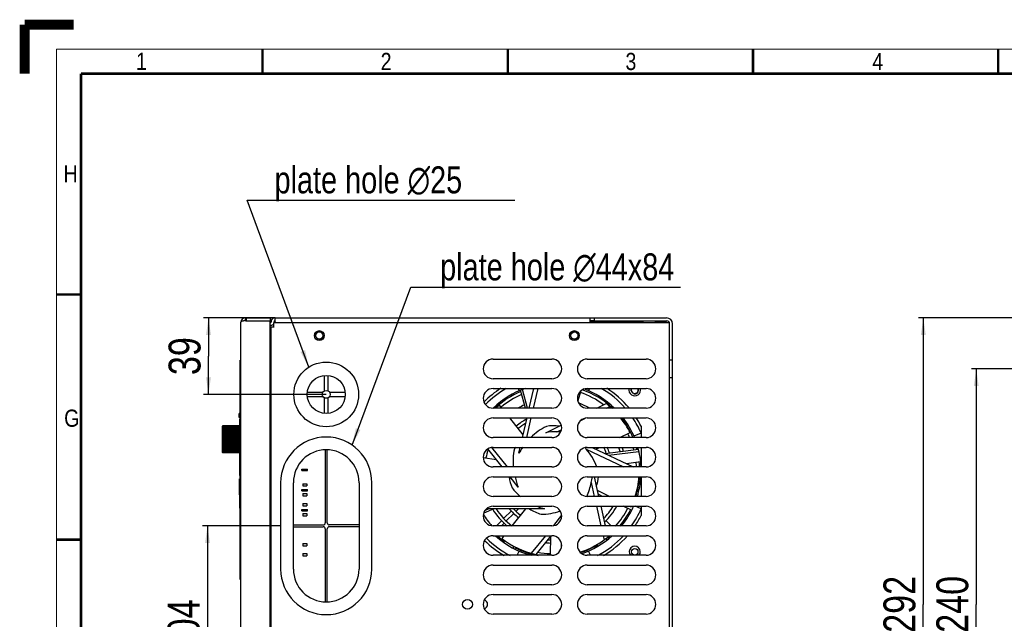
# Model space of a CAD drawing. Header units: millimetres. Extents: x -1 to 598, y -1 to 421.
# Tile 3 of 25: x -1 to 200, y 299 to 421. Entities that reach past the tile are written whole.
import ezdxf

# ---------------------------------------------------------------- set-up
doc = ezdxf.new("R2010")
doc.units = ezdxf.units.MM
doc.header["$LTSCALE"] = 32.67
doc.layers.get('0').update_dxf_attribs({"linetype": 'CONTINUOUS'})
for name, color, linetype in [('02___PRT_ALL_AXES', 7, 'CONTINUOUS'), ('CHAMFERS', 7, 'CONTINUOUS'), ('ECAD_133B3925', 7, 'CONTINUOUS'), ('ROUNDS', 7, 'CONTINUOUS')]:
    doc.layers.add(name, color=color, linetype=linetype)
doc.styles.get("Standard").update_dxf_attribs({"font": 'txt', "width": 0.8})
doc.styles.add('TEXTSTYLE_2', font='txt', dxfattribs={"width": 0.85})
doc.dimstyles.new('DIMSTYLE_3', dxfattribs={"dimtxt": 6.5, "dimasz": 3.5, "dimexe": 1, "dimexo": 0, "dimgap": 1.625, "dimtad": 1, "dimlfac": 2.5, "dimdsep": 46, "dimtxsty": 'STANDARD', "dimblk": '_FILLED', "dimblk1": '_FILLED', "dimblk2": '_FILLED', "dimcen": 0.09, "dimclrt": 5, "dimadec": 0, "dimazin": 0, "dimtp": 0.3, "dimtm": 0.3, "dimtfac": 1, "dimtofl": 0, "dimtmove": 0, "dimatfit": 3, "dimldrblk": '_FILLED', "dimfxl": 1, "dimtolj": 1, "dimarcsym": 0})
doc.dimstyles.new('DIMSTYLE_9', dxfattribs={"dimtxt": 6.5, "dimasz": 3.5, "dimexe": 1, "dimexo": 0, "dimgap": 1.625, "dimtad": 1, "dimlfac": 2.5, "dimdsep": 46, "dimtxsty": 'STANDARD', "dimblk": '_FILLED', "dimblk1": '_FILLED', "dimblk2": '_FILLED', "dimcen": 0.09, "dimclrt": 5, "dimadec": 0, "dimazin": 0, "dimtp": 0.01, "dimtm": 0.01, "dimtfac": 1, "dimtofl": 0, "dimtmove": 0, "dimatfit": 3, "dimldrblk": '_FILLED', "dimfxl": 1, "dimtolj": 1, "dimarcsym": 0})
doc.dimstyles.get("Standard").update_dxf_attribs({"dimtxt": 3.5, "dimasz": 3.5, "dimexe": 1, "dimexo": 0, "dimtad": 1, "dimdsep": 46, "dimtxsty": 'STANDARD', "dimblk": '_FILLED', "dimblk1": '_FILLED', "dimblk2": '_FILLED', "dimcen": 0.09, "dimclrt": 5, "dimadec": 0, "dimazin": 0, "dimtol": 1, "dimtp": 0.01, "dimtm": 0.01, "dimtfac": 1, "dimtofl": 0, "dimtmove": 0, "dimatfit": 3, "dimldrblk": '_FILLED', "dimfxl": 1, "dimtolj": 1, "dimarcsym": 0})

# ---------------------------------------------------------------- blocks, each defined once
blk = doc.blocks.new('_FILLED')
at = {"color": 0, "linetype": 'BYBLOCK'}
blk.add_solid([(0, 0), (-1, 0.143), (-1, -0.143)], dxfattribs=at)
blk = doc.blocks.new('*D9')
at = {"color": 2, "linetype": 'CONTINUOUS'}
for p, q in [((52.2, 317.81), (36.29, 317.81)), ((37.29, 317.81), (37.29, 297.01)), ((37.29, 276.21), (37.29, 297.01)), ((52.2, 276.21), (36.29, 276.21))]:
    blk.add_line(p, q, dxfattribs=at)
at = {"color": 2, "linetype": 'CONTINUOUS', "xscale": 3.5, "yscale": 3.5, "zscale": 3.5}
for p, rotation in [((37.29, 317.81), 90), ((37.29, 276.21), 270)]:
    blk.add_blockref('_FILLED', p, dxfattribs=dict(at, rotation=rotation))
at = {"color": 5, "linetype": 'CONTINUOUS', "insert": (29.17, 297.01), "char_height": 6.5, "width": 15.6, "attachment_point": 2, "rotation": 90, "line_spacing_factor": 0.9}
blk.add_mtext('104', dxfattribs=at)
blk = doc.blocks.new('*D10')
at = {"color": 2, "linetype": 'CONTINUOUS'}
for p, q in [((51.1, 360.21), (36.49, 360.21)), ((37.49, 360.21), (37.49, 352.41)), ((37.49, 344.61), (37.49, 352.41)), ((61.5, 344.61), (36.49, 344.61))]:
    blk.add_line(p, q, dxfattribs=at)
at = {"color": 2, "linetype": 'CONTINUOUS', "xscale": 3.5, "yscale": 3.5, "zscale": 3.5}
for p, rotation in [((37.49, 360.21), 90), ((37.49, 344.61), 270)]:
    blk.add_blockref('_FILLED', p, dxfattribs=dict(at, rotation=rotation))
at = {"color": 5, "linetype": 'CONTINUOUS', "insert": (29.36, 352.41), "char_height": 6.5, "width": 10.4, "attachment_point": 2, "rotation": 90, "line_spacing_factor": 0.9}
blk.add_mtext('39', dxfattribs=at)
blk = doc.blocks.new('*D19')
at = {"color": 2, "linetype": 'CONTINUOUS'}
for p, q in [((203.13, 360.21), (182.23, 360.21)), ((183.23, 360.21), (183.23, 301.81)), ((183.23, 243.41), (183.23, 301.81)), ((203.13, 243.41), (182.23, 243.41))]:
    blk.add_line(p, q, dxfattribs=at)
at = {"color": 2, "linetype": 'CONTINUOUS', "xscale": 3.5, "yscale": 3.5, "zscale": 3.5}
for p, rotation in [((183.23, 360.21), 90), ((183.23, 243.41), 270)]:
    blk.add_blockref('_FILLED', p, dxfattribs=dict(at, rotation=rotation))
at = {"color": 5, "linetype": 'CONTINUOUS', "insert": (175.1, 301.81), "char_height": 6.5, "width": 15.6, "attachment_point": 2, "rotation": 90, "line_spacing_factor": 0.9}
blk.add_mtext('292', dxfattribs=at)
blk = doc.blocks.new('*D20')
at = {"color": 2, "linetype": 'CONTINUOUS'}
for p, q in [((209.13, 349.81), (193.02, 349.81)), ((194.02, 349.81), (194.02, 301.81)), ((194.02, 253.81), (194.02, 301.81)), ((209.13, 253.81), (193.02, 253.81))]:
    blk.add_line(p, q, dxfattribs=at)
at = {"color": 2, "linetype": 'CONTINUOUS', "xscale": 3.5, "yscale": 3.5, "zscale": 3.5}
for p, rotation in [((194.02, 349.81), 90), ((194.02, 253.81), 270)]:
    blk.add_blockref('_FILLED', p, dxfattribs=dict(at, rotation=rotation))
at = {"color": 5, "linetype": 'CONTINUOUS', "insert": (185.89, 301.81), "char_height": 6.5, "width": 15.6, "attachment_point": 2, "rotation": 90, "line_spacing_factor": 0.9}
blk.add_mtext('240', dxfattribs=at)

msp = doc.modelspace()

# ---------------------------------------------------------------- linework, layer by layer
at = {"color": 7, "linetype": 'CONTINUOUS'}
for p, q in [((48.6845, 410.1562), (48.372, 409.8438)), ((48.6845, 409.8438), (48.372, 410.1562)), ((44.9963, 360.2136), (44.9963, 359.6694)), ((45.1763, 360.2136), (45.1763, 359.6136)), ((50.0963, 360.2136), (50.0963, 359.6136)), ((50.2963, 359.5336), (50.2963, 359.3736)), ((50.9763, 360.2136), (116.0963, 360.2136)), ((51.0963, 359.4136), (51.0963, 360.2136)), ((115.2963, 359.4136), (115.2963, 360.2136)), ((130.8163, 359.4136), (130.8163, 359.2136)), ((43.9363, 306.8536), (43.9363, 351.6136)), ((44.0963, 351.6136), (43.9363, 351.6136)), ((132.0963, 348.0136), (132.0963, 351.6136)), ((61.0963, 348.4729), (61.0963, 345.3064)), ((61.8963, 345.3064), (61.8963, 348.4729)), ((100.6148, 345.8136), (100.8177, 345.3455)), ((102.0917, 341.8136), (101.0841, 345.4584)), ((102.5334, 341.8136), (101.4817, 345.6176)), ((102.8905, 341.8136), (103.8035, 345.8136)), ((103.7609, 341.8136), (104.6739, 345.8136)), ((115.1778, 345.8136), (114.975, 345.3455)), ((60.8035, 345.0136), (57.637, 345.0136)), ((57.637, 344.2136), (60.8035, 344.2136)), ((61.0963, 343.9208), (61.0963, 340.7542)), ((61.8963, 340.7542), (61.8963, 343.9208)), ((65.3556, 345.0136), (62.1891, 345.0136)), ((62.1891, 344.2136), (65.3556, 344.2136)), ((95.6054, 341.8136), (95.5804, 341.8386)), ((97.3305, 341.8136), (96.8301, 342.4411)), ((116.6633, 341.8136), (118.5886, 342.7407)), ((118.619, 341.8136), (119.3105, 342.1466)), ((119.7533, 341.8136), (120.0252, 342.0417)), ((43.7763, 339.9273), (43.7763, 340.7473)), ((43.9363, 340.7473), (43.7763, 340.7473)), ((43.9363, 339.9273), (43.7763, 339.9273)), ((43.8843, 337.4684), (43.8843, 339.5923)), ((101.6533, 336.3929), (98.9255, 339.8136)), ((101.5211, 335.8136), (102.4341, 339.8136)), ((102.3914, 335.8136), (103.3044, 339.8136)), ((113.3753, 339.2883), (114.3679, 339.7664)), ((40.3203, 338.0839), (40.3461, 338.084)), ((40.3203, 337.9826), (40.4129, 337.983)), ((40.3203, 337.8042), (43.8003, 337.8149)), ((40.3203, 337.5541), (43.8003, 337.5614)), ((40.3203, 337.24), (43.8003, 337.2436)), ((43.8003, 338.241), (40.4435, 338.2114)), ((43.8003, 338.2263), (40.4435, 338.1979)), ((43.8003, 338.1707), (40.4435, 338.1408)), ((43.8003, 338.1271), (40.4435, 338.1009)), ((43.8003, 338.0177), (40.4435, 337.9883)), ((43.8003, 337.9465), (40.4435, 337.9231)), ((43.8003, 337.7865), (40.4435, 337.7585)), ((43.8003, 337.6898), (40.4435, 337.6701)), ((43.8003, 337.4841), (40.4435, 337.4585)), ((43.8003, 337.365), (40.4435, 337.3495)), ((43.8003, 332.6501), (43.8003, 338.241)), ((106.2693, 336.8081), (109.4106, 338.3208)), ((108.5226, 336.9514), (109.4355, 337.391)), ((40.3203, 336.8714), (43.8003, 336.8712)), ((40.3203, 336.4594), (43.8003, 336.4555)), ((40.3203, 336.2509), (43.8003, 336.2676)), ((40.3203, 336.0166), (43.8003, 336.0091)), ((40.3203, 335.7982), (43.8003, 335.8121)), ((40.3203, 335.5565), (43.8003, 335.5456)), ((40.3203, 335.3347), (43.8003, 335.3456)), ((43.8003, 337.1199), (40.4435, 337.0973)), ((43.8003, 336.9818), (40.4435, 336.971)), ((43.8003, 336.7047), (40.4435, 336.6859)), ((43.8003, 336.552), (40.4435, 336.5462)), ((43.8003, 336.2513), (40.4435, 336.2369)), ((43.8003, 336.0886), (40.4435, 336.0879)), ((43.8003, 335.7734), (40.4435, 335.7638)), ((43.8003, 335.6056), (40.4435, 335.6102)), ((43.8003, 335.2856), (40.4435, 335.281)), ((43.8843, 336.3271), (43.8843, 336.9006)), ((43.8843, 333.9316), (43.8843, 335.8854)), ((121.3713, 335.8136), (123.4497, 336.8144)), ((125.6963, 336.7285), (124.2283, 336.0922)), ((40.3203, 335.093), (43.8003, 335.079)), ((40.3203, 334.8745), (43.8003, 334.882)), ((40.3203, 334.6402), (43.8003, 334.6236)), ((40.3203, 334.4318), (43.8003, 334.4356)), ((40.3203, 334.0198), (43.8003, 334.0199)), ((40.3203, 333.6511), (43.8003, 333.6475)), ((40.3203, 333.337), (43.8003, 333.3297)), ((43.8003, 335.1177), (40.4435, 335.1274)), ((43.8003, 334.8026), (40.4435, 334.8032)), ((43.8003, 334.6398), (40.4435, 334.6543)), ((43.8003, 334.3391), (40.4435, 334.3449)), ((43.8003, 334.1864), (40.4435, 334.2052)), ((43.8003, 333.9093), (40.4435, 333.9201)), ((43.8003, 333.7713), (40.4435, 333.7938)), ((43.8003, 333.5261), (40.4435, 333.5417)), ((43.8003, 333.407), (40.4435, 333.4326)), ((43.8843, 330.8059), (43.8843, 333.4652)), ((97.3732, 329.8136), (94.4307, 333.5033)), ((98.4585, 329.8136), (95.292, 333.7842)), ((100.7879, 332.6014), (101.0646, 333.8136)), ((114.4928, 333.4731), (122.0919, 329.8136)), ((115.7414, 333.8136), (124.0475, 329.8136)), ((116.4799, 333.458), (117.2183, 333.8136)), ((118.3634, 332.5509), (125.1433, 333.4161)), ((40.3203, 333.0869), (43.8003, 333.0762)), ((40.3203, 332.9086), (40.4129, 332.9082)), ((40.3203, 332.8072), (40.3461, 332.8071)), ((43.8003, 333.2013), (40.4435, 333.221)), ((43.8003, 333.1047), (40.4435, 333.1326)), ((43.8003, 332.9447), (40.4435, 332.968)), ((43.8003, 332.8735), (40.4435, 332.9029)), ((43.8003, 332.764), (40.4435, 332.7903)), ((43.8003, 332.7204), (40.4435, 332.7504)), ((43.8003, 332.6648), (40.4435, 332.6932)), ((43.8003, 332.6501), (40.4435, 332.6798)), ((119.0678, 332.2117), (125.2442, 332.9999)), ((43.8843, 328.0913), (43.8843, 330.3299)), ((56.4963, 329.1056), (56.4963, 329.3856)), ((57.6963, 329.1056), (57.6963, 329.3856)), ((43.7963, 324.1585), (43.7963, 327.3824)), ((43.9363, 327.3824), (43.7963, 327.3824)), ((100.6593, 325.6929), (98.9681, 327.8136)), ((116.0975, 327.8136), (117.0105, 323.8136)), ((43.9363, 325.9286), (43.7963, 325.9286)), ((56.4963, 324.9212), (56.4963, 325.2012)), ((56.7363, 326.4136), (56.7363, 325.9736)), ((57.5363, 326.4136), (57.5363, 325.9736)), ((57.6963, 324.9212), (57.6963, 325.2012)), ((115.4958, 326.6366), (116.1401, 323.8136)), ((43.8763, 324.1585), (43.7963, 324.1585)), ((43.8763, 321.4084), (43.8763, 325.077)), ((43.9363, 325.077), (43.8763, 325.077)), ((56.7363, 324.3816), (56.7363, 323.9416)), ((57.5363, 324.3816), (57.5363, 323.9416)), ((116.7228, 325.0737), (119.3396, 323.8136)), ((43.9363, 321.4084), (43.8763, 321.4084)), ((56.7363, 322.3496), (56.7363, 321.9096)), ((57.5363, 322.3496), (57.5363, 321.9096)), ((95.6839, 321.285), (93.597, 320.3717)), ((94.6221, 321.285), (93.88, 320.9603)), ((105.9803, 321.285), (94.1715, 321.285)), ((102.0911, 321.285), (99.3227, 317.8136)), ((100.2051, 320.8132), (100.6769, 321.285)), ((116.5966, 321.8136), (117.5096, 317.8136)), ((117.4669, 321.8136), (118.3799, 317.8136)), ((123.4926, 321.8136), (123.6926, 321.7172)), ((125.6963, 321.2987), (124.5083, 321.8136)), ((56.4963, 320.8776), (56.4963, 321.1576)), ((56.7363, 320.3176), (56.7363, 319.8776)), ((57.5363, 320.3176), (57.5363, 319.8776)), ((57.6963, 320.8776), (57.6963, 321.1576)), ((97.7217, 319.3481), (99.2451, 320.8715)), ((98.2098, 318.8179), (99.7542, 320.3624)), ((109.476, 319.9597), (107.7992, 317.8571)), ((118.0175, 319.4015), (118.0709, 319.3481)), ((96.1872, 317.8136), (97.2704, 318.8967)), ((97.2054, 317.8136), (97.7584, 318.3666)), ((118.3186, 318.0821), (118.5872, 317.8136)), ((118.5223, 318.8967), (119.6054, 317.8136)), ((44.0163, 315.6936), (43.9363, 315.6936)), ((44.0163, 314.8936), (44.0163, 315.6936)), ((97.7278, 315.8136), (97.2679, 315.2369)), ((106.1695, 315.8136), (103.3107, 312.2287)), ((107.2548, 315.8136), (104.2189, 312.0066)), ((117.9661, 315.8136), (118.1602, 314.9632)), ((118.5169, 315.2312), (118.729, 314.8894)), ((118.8364, 315.8136), (118.9, 315.5348)), ((118.8491, 315.5032), (119.0657, 315.1541)), ((44.0163, 314.8936), (43.9363, 314.8936)), ((56.7363, 314.2016), (56.7363, 313.7616)), ((57.5363, 314.2016), (57.5363, 313.7616)), ((99.7888, 313.6536), (99.5485, 313.2924)), ((100.1731, 313.4628), (99.9292, 313.0961)), ((109.421, 314.2854), (109.4051, 313.2878)), ((56.7363, 312.1696), (56.7363, 311.7296)), ((57.5363, 312.1696), (57.5363, 311.7296)), ((100.4414, 311.8136), (100.8177, 312.6816)), ((115.3512, 311.8136), (114.975, 312.6816)), ((44.0963, 306.8536), (43.9363, 306.8536))]:
    msp.add_line(p, q, dxfattribs=at)
at = {"color": 3, "linetype": 'CONTINUOUS'}
for p, q in [((44.9963, 360.2136), (50.0963, 360.2136)), ((45.1763, 359.6136), (50.0963, 359.6136)), ((50.0963, 244.0136), (50.0963, 359.6136)), ((50.8963, 359.5336), (50.8963, 359.3736)), ((50.9763, 359.6136), (51.0963, 359.6136)), ((116.0963, 359.6136), (115.2963, 359.6136)), ((115.2963, 359.4136), (126.0363, 359.4136)), ((126.0363, 359.6136), (126.0363, 359.2136)), ((128.5563, 359.6136), (128.5563, 359.2136)), ((128.5563, 359.4136), (130.8163, 359.4136)), ((44.0963, 244.3136), (44.0963, 359.3136)), ((50.0963, 358.4136), (50.8563, 358.4136)), ((50.2963, 245.2136), (50.2963, 358.4136)), ((50.7763, 359.2136), (50.7763, 358.4136)), ((131.4565, 359.2136), (50.7763, 359.2136)), ((95.4963, 351.8136), (107.4963, 351.8136)), ((114.6963, 351.8136), (126.6963, 351.8136)), ((131.4963, 348.0136), (131.4963, 351.6136)), ((107.4963, 347.8136), (95.4963, 347.8136)), ((126.6963, 347.8136), (114.6963, 347.8136)), ((95.4963, 345.8136), (107.4963, 345.8136)), ((114.6963, 345.8136), (126.6963, 345.8136)), ((107.4963, 341.8136), (95.4963, 341.8136)), ((126.6963, 341.8136), (114.6963, 341.8136)), ((95.4963, 339.8136), (107.4963, 339.8136)), ((114.6963, 339.8136), (126.6963, 339.8136)), ((107.4963, 335.8136), (95.4963, 335.8136)), ((126.6963, 335.8136), (114.6963, 335.8136)), ((95.4963, 333.8136), (107.4963, 333.8136)), ((114.6963, 333.8136), (126.6963, 333.8136)), ((107.4963, 329.8136), (95.4963, 329.8136)), ((126.6963, 329.8136), (114.6963, 329.8136)), ((95.4963, 327.8136), (107.4963, 327.8136)), ((114.6963, 327.8136), (126.6963, 327.8136)), ((107.4963, 323.8136), (95.4963, 323.8136)), ((126.6963, 323.8136), (114.6963, 323.8136)), ((95.4963, 321.8136), (107.4963, 321.8136)), ((114.6963, 321.8136), (126.6963, 321.8136)), ((107.4963, 317.8136), (95.4963, 317.8136)), ((126.6963, 317.8136), (114.6963, 317.8136)), ((95.4963, 315.8136), (107.4963, 315.8136)), ((114.6963, 315.8136), (126.6963, 315.8136)), ((107.4963, 311.8136), (95.4963, 311.8136)), ((126.6963, 311.8136), (114.6963, 311.8136)), ((95.4963, 309.8136), (107.4963, 309.8136)), ((114.6963, 309.8136), (126.6963, 309.8136)), ((107.4963, 305.8136), (95.4963, 305.8136)), ((126.6963, 305.8136), (114.6963, 305.8136)), ((95.4963, 303.8136), (107.4963, 303.8136)), ((114.6963, 303.8136), (126.6963, 303.8136)), ((107.4963, 299.8136), (95.4963, 299.8136)), ((126.6963, 299.8136), (114.6963, 299.8136))]:
    msp.add_line(p, q, dxfattribs=at)
at = {"color": 6, "linetype": 'CONTINUOUS'}
for p, q in [((56.4963, 329.3856), (57.6963, 329.3856)), ((56.4963, 329.1056), (57.6963, 329.1056)), ((56.4963, 325.2012), (57.6963, 325.2012)), ((56.7363, 326.4136), (57.5363, 326.4136)), ((56.7363, 325.9736), (57.5363, 325.9736)), ((56.4963, 324.9212), (57.6963, 324.9212)), ((56.7363, 324.3816), (57.5363, 324.3816)), ((56.7363, 323.9416), (57.5363, 323.9416)), ((56.7363, 322.3496), (57.5363, 322.3496)), ((56.7363, 321.9096), (57.5363, 321.9096)), ((56.4963, 321.1576), (57.6963, 321.1576)), ((56.4963, 320.8776), (57.6963, 320.8776)), ((56.7363, 320.3176), (57.5363, 320.3176)), ((56.7363, 319.8776), (57.5363, 319.8776)), ((56.7363, 314.2016), (57.5363, 314.2016)), ((56.7363, 313.7616), (57.5363, 313.7616)), ((56.7363, 312.1696), (57.5363, 312.1696)), ((56.7363, 311.7296), (57.5363, 311.7296))]:
    msp.add_line(p, q, dxfattribs=at)
at = {"color": 7, "linetype": 'CONTINUOUS', "true_color": 0xe0f2ff, "const_width": 2}
for points in [[(0, 410), (0, 420)], [(10, 420), (0, 420)]]:
    msp.add_lwpolyline(points, dxfattribs=at)
at = {"color": 2, "linetype": 'CONTINUOUS', "const_width": 0.25}
for points in [[(6.5, 15), (6.5, 415)], [(590.5, 415), (6.5, 415)]]:
    msp.add_lwpolyline(points, dxfattribs=at)
at = {"color": 7, "linetype": 'CONTINUOUS', "const_width": 0.5}
for points in [[(48.5, 415), (48.5, 410)], [(98.5, 415), (98.5, 410)], [(148.5, 415), (148.5, 410)], [(198.5, 415), (198.5, 410)], [(11.5, 20), (11.5, 410)], [(585.5, 410), (11.5, 410)], [(11.5, 365), (6.5, 365)], [(11.5, 315), (6.5, 315)]]:
    msp.add_lwpolyline(points, dxfattribs=at)
at = {"color": 7, "linetype": 'CONTINUOUS'}
for centre, radius in [((60.0963, 356.6136), 0.72), ((112.0963, 356.6136), 0.72), ((61.4963, 344.6136), 3.88), ((61.4963, 344.6136), 0.8)]:
    msp.add_circle(centre, radius, dxfattribs=at)
at = {"color": 3, "linetype": 'CONTINUOUS'}
msp.add_circle((124.3963, 312.5136), 0.66, dxfattribs=at)
for centre, radius, start, end in [((44.9963, 359.3136), 0.9, 90, 180), ((46.3084, 353.4118), 6.39, 105.126878, 105.376647), ((59.0675, 404.7185), 47.1955, 252.653666, 252.882457), ((50.2163, 359.3736), 0.68, 344.542826, 360), ((50.9763, 359.5336), 0.08, 90, 180), ((130.8963, 359.0136), 0.6, 0, 90), ((50.2163, 359.3736), 0.68, 270, 327.094952), ((95.4963, 349.8136), 2, 90, 270), ((107.4963, 349.8136), 2, 270, 90), ((114.6963, 349.8136), 2, 90, 270), ((126.6963, 349.8136), 2, 270, 90), ((95.4963, 343.8136), 2, 90, 270), ((107.4963, 343.8136), 2, 270, 90), ((114.6963, 343.8136), 2, 90, 270), ((124.3963, 345.5136), 0.72, 155.066178, 24.933822), ((126.6963, 343.8136), 2, 270, 90), ((95.4963, 337.8136), 2, 90, 270), ((107.4963, 337.8136), 2, 270, 90), ((114.6963, 337.8136), 2, 90, 270), ((126.6963, 337.8136), 2, 270, 90), ((95.4963, 331.8136), 2, 90, 270), ((107.4963, 331.8136), 2, 270, 90), ((114.6963, 331.8136), 2, 90, 270), ((126.6963, 331.8136), 2, 270, 90), ((95.4963, 325.8136), 2, 90, 270), ((107.4963, 325.8136), 2, 270, 90), ((114.6963, 325.8136), 2, 90, 270), ((126.6963, 325.8136), 2, 270, 90), ((95.4963, 319.8136), 2, 90, 270), ((107.4963, 319.8136), 2, 270, 90), ((114.6963, 319.8136), 2, 90, 270), ((126.6963, 319.8136), 2, 270, 90), ((95.4963, 313.8136), 2, 90, 270), ((107.4963, 313.8136), 2, 270, 90), ((114.6963, 313.8136), 2, 90, 270), ((126.6963, 313.8136), 2, 270, 90), ((95.4963, 307.8136), 2, 90, 270), ((107.4963, 307.8136), 2, 270, 90), ((114.6963, 307.8136), 2, 90, 270), ((126.6963, 307.8136), 2, 270, 90), ((95.4963, 301.8136), 2, 90, 270), ((107.4963, 301.8136), 2, 270, 90), ((114.6963, 301.8136), 2, 90, 270), ((126.6963, 301.8136), 2, 270, 90)]:
    msp.add_arc(centre, radius, start, end, dxfattribs=at)
at = {"color": 7, "linetype": 'CONTINUOUS'}
for centre, radius, start, end in [((50.2163, 359.3736), 0.08, 270, 360), ((50.9763, 359.5336), 0.68, 90, 180), ((130.8963, 359.0136), 1.2, 0, 90), ((107.8963, 329.0136), 19.4, 119.938322, 135.876979), ((107.8963, 329.0136), 17.8, 109.062499, 133.960196), ((107.8963, 329.0136), 17.8, 46.039818, 69.817546), ((107.8963, 329.0136), 19.4, 41.383384, 60.061678), ((124.3963, 345.5136), 1.2, 165.424602, 14.575398), ((107.8963, 329.0136), 17.4, 129.493469, 132.524257), ((107.8963, 329.0136), 17.4, 47.445317, 52.084424), ((107.8963, 329.0136), 17.4, 26.636327, 38.468121), ((107.8963, 329.0136), 17.8, 22.48062, 37.372911), ((107.8963, 329.0136), 19.4, 23.432994, 33.9031), ((107.8963, 329.0136), 9.2, 83.051357, 99.368856), ((107.8963, 329.0136), 7.9625, 85.488702, 101.790253), ((107.8963, 329.0136), 9.2, 148.483996, 150.797427), ((107.8963, 329.0136), 7.9625, 142.844776, 153.218824), ((107.8963, 329.0136), 7.9625, 34.06013, 36.630933), ((107.8963, 329.0136), 17.8, 2.583085, 15.644711), ((107.8963, 329.0136), 9.2, 187.499697, 202.225998), ((107.8963, 329.0136), 7.9625, 188.674306, 204.647396), ((107.8963, 329.0136), 7.9625, 342.631559, 351.326305), ((107.8963, 329.0136), 9.2, 340.193861, 352.483838), ((107.8963, 329.0136), 17.4, 342.609544, 356.038278), ((107.8963, 329.0136), 17.8, 343.006314, 356.133417), ((107.8963, 329.0136), 9.2, 237.248169, 253.65457), ((107.8963, 329.0136), 7.9625, 245.012354, 256.075967), ((107.8963, 329.0136), 17.8, 320.95417, 336.128168), ((107.8963, 329.0136), 17.4, 335.207755, 335.550448), ((107.8963, 329.0136), 19.4, 324.665605, 336.567006), ((107.8963, 329.0136), 19.4, 225.010402, 242.658068), ((107.8963, 329.0136), 17.8, 227.987775, 255.149249), ((107.8963, 329.0136), 17.4, 232.350612, 257.79871), ((107.8963, 329.0136), 17.4, 287.827509, 309.227281), ((107.8963, 329.0136), 17.8, 288.593848, 312.012222), ((107.8963, 329.0136), 19.4, 297.341932, 317.038852), ((124.3963, 312.5136), 1.14, 321.887697, 218.112303)]:
    msp.add_arc(centre, radius, start, end, dxfattribs=at)
at = {"color": 2, "linetype": 'CONTINUOUS'}
for centre, start, end in [((60.0963, 356.6136), 255, 195), ((112.0963, 356.6136), 255, 195), ((124.3963, 345.5136), 157.972438, 195), ((124.3963, 345.5136), 255, 22.028693)]:
    msp.add_arc(centre, 0.8, start, end, dxfattribs=at)
at = {"color": 7, "linetype": 'CONTINUOUS'}
for centre, major_axis, start_param, end_param in [((112.1775, 328.0364), (11.7624, -2.6847), 2.28155653, 2.61883644), ((109.8016, 325.0572), (-5.2348, 10.8701), -0.43333407, -0.36473269), ((111.3295, 331.7515), (9.4327, 7.5223), 2.28155653, 2.60139543), ((105.991, 325.0572), (5.2348, 10.8701), -0.73843898, -0.36473269), ((107.8963, 333.4048), (0, 12.0649), -4.00162878, -3.79168103), ((103.6151, 328.0364), (11.7624, 2.6847), -0.62396992, -0.36473269), ((104.4631, 331.7515), (9.4327, -7.5223), 5.42314918, 5.76354749)]:
    msp.add_ellipse(centre, major_axis=major_axis, ratio=0.93141058, start_param=start_param, end_param=end_param, dxfattribs=at)
at = {"color": 3, "linetype": 'CONTINUOUS'}
for points, knots in [([(44.6141, 359.573), (44.4852, 359.5376), (44.3159, 359.4867), (44.1404, 359.3971), (44.0963, 359.3382), (44.0963, 359.3136)], [0, 0, 0, 0, 0.67209272, 0.87632937, 1, 1, 1, 1]), ([(44.9963, 359.6694), (44.9654, 359.662), (44.8467, 359.6335), (44.7282, 359.6039), (44.6409, 359.5803)], [0, 0, 0, 0, 0.26017, 1, 1, 1, 1])]:
    msp.add_open_spline(points, degree=3, knots=knots, dxfattribs=at)
at = {"layer": '02___PRT_ALL_AXES', "color": 7, "linetype": 'CONTINUOUS'}
for p, q in [((125.6963, 338.1328), (125.6963, 335.8136)), ((125.6963, 333.8136), (125.6963, 329.8136)), ((125.6963, 327.8136), (125.6963, 323.8136)), ((125.6963, 321.8136), (125.6963, 319.8944))]:
    msp.add_line(p, q, dxfattribs=at)
at = {"layer": '02___PRT_ALL_AXES', "color": 3, "linetype": 'CONTINUOUS'}
for centre in [(60.0963, 356.6136), (112.0963, 356.6136), (90.2963, 301.8136)]:
    msp.add_circle(centre, 1, dxfattribs=at)
at = {"layer": '02___PRT_ALL_AXES', "color": 7, "linetype": 'CONTINUOUS'}
msp.add_circle((61.4963, 344.6136), 6.6, dxfattribs=at)
for centre, radius, start, end in [((107.8963, 329.0136), 20, 122.612597, 135.41869), ((107.8963, 329.0136), 17.52, 47.180221, 70.701389), ((107.8963, 329.0136), 20, 39.935063, 57.387403), ((107.8963, 329.0136), 17.52, 112.636891, 132.925807), ((107.8963, 329.0136), 16.88, 112.91001, 129.526589), ((107.8963, 329.0136), 16.88, 52.996047, 71.27866), ((107.8963, 329.0136), 14.72, 113.991238, 119.253204), ((107.8963, 329.0136), 14.08, 114.388175, 114.489574), ((107.8963, 329.0136), 14.72, 60.746796, 69.582588), ((107.8963, 329.0136), 11.92, 117.688941, 129.917185), ((107.8963, 329.0136), 17.52, 22.911227, 38.161202), ((107.8963, 329.0136), 20, 27.126753, 32.797545), ((107.8963, 329.0136), 11.28, 120.425827, 129.993792), ((107.8963, 329.0136), 16.88, 23.824785, 26.663924), ((107.8963, 329.0136), 14.08, 161.908234, 169.169954), ((107.8963, 329.0136), 11.28, 18.453682, 25.286229), ((107.8963, 329.0136), 11.92, 17.851888, 23.84001), ((107.8963, 329.0136), 14.08, 16.216896, 19.962687), ((107.8963, 329.0136), 14.72, 15.827227, 19.034276), ((107.8963, 329.0136), 16.88, 14.725164, 16.545631), ((107.8963, 329.0136), 17.52, 14.452499, 15.932925), ((107.8963, 329.0136), 16.88, 2.726639, 5.821149), ((107.8963, 329.0136), 17.52, 2.627036, 5.874045), ((107.8963, 329.0136), 17.52, 342.720397, 356.059447), ((107.8963, 329.0136), 14.08, 213.419709, 232.570866), ((107.8963, 329.0136), 11.92, 220.45262, 232.783227), ((107.8963, 329.0136), 11.28, 223.43718, 232.859835), ((107.8963, 329.0136), 14.08, 316.273276, 329.152292), ((107.8963, 329.0136), 14.72, 314.611973, 330.67567), ((107.8963, 329.0136), 16.88, 318.288569, 333.100649), ((107.8963, 329.0136), 16.88, 211.520258, 221.590928), ((107.8963, 329.0136), 14.72, 212.198459, 229.716765), ((107.8963, 329.0136), 17.52, 320.116733, 333.153554), ((107.8963, 329.0136), 20, 325.859891, 332.873247), ((107.8963, 329.0136), 17.52, 229.090472, 234.972566), ((107.8963, 329.0136), 16.88, 231.61321, 232.377252), ((107.8963, 329.0136), 20, 300.424985, 318.552815), ((107.8963, 329.0136), 17.52, 309.001096, 310.909528), ((107.8963, 329.0136), 20, 225.166834, 239.575015), ((107.8963, 329.0136), 17.52, 243.530761, 259.537375), ((107.8963, 329.0136), 14.72, 263.178151, 267.433935), ((107.8963, 329.0136), 14.08, 264.744816, 267.358528), ((107.8963, 329.0136), 17.52, 288.121908, 300.424002), ((107.8963, 329.0136), 16.88, 258.742169, 267.639035), ((93.4963, 301.8136), 0.9, 283.263702, 76.736298)]:
    msp.add_arc(centre, radius, start, end, dxfattribs=at)
at = {"layer": 'CHAMFERS', "color": 7, "linetype": 'CONTINUOUS'}
for start, end in [(179.101993, 179.183559), (179.267647, 179.330887), (179.609808, 180.365839), (180.447574, 180.549607)]:
    msp.add_arc((443.9163, 331.2136), 400.076, start, end, dxfattribs=at)
at = {"layer": 'ECAD_133B3925', "color": 7, "linetype": 'CONTINUOUS'}
for p, q in [((43.879, 336.7656), (43.8003, 336.7656)), ((43.8003, 334.1256), (43.8512, 334.1256))]:
    msp.add_line(p, q, dxfattribs=at)
at = {"layer": 'ROUNDS', "color": 7, "linetype": 'CONTINUOUS'}
for p, q in [((51.0963, 359.4136), (51.0963, 359.2136)), ((115.2963, 359.2136), (115.2963, 359.4136)), ((116.0963, 360.2136), (116.0963, 359.6136)), ((116.0963, 360.2136), (130.8963, 360.2136)), ((50.0963, 359.2936), (50.2163, 359.2936)), ((132.0963, 351.6136), (132.0963, 359.0136)), ((132.0963, 351.6136), (131.4963, 351.6136)), ((132.0963, 348.0136), (131.4963, 348.0136)), ((132.0963, 255.6136), (132.0963, 348.0136)), ((103.6932, 345.8136), (103.7537, 345.5951)), ((113.4127, 345.3208), (112.7841, 343.2992)), ((40.3203, 332.7838), (40.3203, 338.1074)), ((40.3332, 338.1166), (40.3876, 338.1735)), ((40.3512, 338.1531), (40.3332, 338.1355)), ((40.3731, 338.1076), (40.3332, 338.0727)), ((40.3332, 338.0165), (40.3876, 338.0756)), ((40.3876, 337.9707), (40.3332, 337.93)), ((40.3332, 337.8383), (40.3876, 337.8977)), ((40.3876, 337.7445), (40.3332, 337.7119)), ((40.3332, 337.5874), (40.3876, 337.6453)), ((40.3876, 337.4483), (40.3332, 337.4249)), ((40.3332, 337.2715), (40.3876, 337.3261)), ((40.3693, 338.1708), (40.3512, 338.1531)), ((40.3876, 338.1886), (40.3693, 338.1708)), ((40.3876, 338.1203), (40.3731, 338.1076)), ((40.3876, 337.0913), (40.3332, 337.0778)), ((40.3332, 336.9), (40.3876, 336.9498)), ((40.3876, 336.6844), (40.3332, 336.681)), ((40.3332, 336.4844), (40.3876, 336.5277)), ((40.3876, 336.2397), (40.3332, 336.2468)), ((40.3332, 336.0372), (40.3876, 336.0728)), ((40.3876, 335.771), (40.3332, 335.7882)), ((40.3332, 335.572), (40.3876, 335.5988)), ((40.3876, 335.2923), (40.3332, 335.3192)), ((40.3332, 335.103), (40.3876, 335.1202)), ((40.3876, 334.8183), (40.3332, 334.854)), ((40.3332, 334.6444), (40.3876, 334.6514)), ((40.3876, 334.3634), (40.3332, 334.4068)), ((40.3332, 334.2101), (40.3876, 334.2068)), ((40.3876, 333.9414), (40.3332, 333.9911)), ((40.3332, 333.8134), (40.3876, 333.7998)), ((40.3876, 333.565), (40.3332, 333.6197)), ((40.3332, 333.4662), (40.3876, 333.4428)), ((40.3876, 333.2458), (40.3332, 333.3037)), ((61.2963, 333.3106), (61.2963, 318.4136)), ((61.6963, 318.4136), (61.6963, 333.3106)), ((40.3332, 333.1792), (40.3876, 333.1467)), ((40.3876, 332.9934), (40.3332, 333.0528)), ((40.3332, 332.9611), (40.3876, 332.9204)), ((40.3876, 332.8156), (40.3332, 332.8746)), ((40.3332, 332.8185), (40.3731, 332.7835)), ((40.3876, 332.7176), (40.3332, 332.7746)), ((40.3332, 332.7557), (40.3876, 332.7026)), ((40.3731, 332.7835), (40.3876, 332.7709)), ((93.5167, 331.7456), (96.1712, 331.3208)), ((125.5716, 330.8402), (122.6817, 330.4713)), ((52.1963, 326.6136), (52.1963, 309.0136)), ((54.7963, 309.0136), (54.7963, 326.6136)), ((68.1963, 326.6136), (68.1963, 309.0136)), ((70.7963, 309.0136), (70.7963, 326.6136)), ((117.8302, 323.8136), (116.9105, 324.2513)), ((123.7493, 320.9961), (122.0319, 321.8136)), ((54.7963, 318.0136), (60.8963, 318.0136)), ((54.7963, 317.6136), (60.8963, 317.6136)), ((61.2963, 317.2136), (61.2963, 302.3166)), ((61.6963, 302.3166), (61.6963, 317.2136)), ((68.1963, 318.0136), (62.0963, 318.0136)), ((68.1963, 317.6136), (62.0963, 317.6136)), ((107.1977, 311.8136), (107.2611, 315.8136)), ((97.7034, 314.4616), (97.9253, 314.7952)), ((116.9148, 313.6711), (116.6923, 314.0298))]:
    msp.add_line(p, q, dxfattribs=at)
at = {"layer": 'ROUNDS', "color": 3, "linetype": 'CONTINUOUS'}
for p, q in [((116.0963, 359.6136), (130.8963, 359.6136)), ((50.0963, 358.6936), (50.2163, 358.6936)), ((131.4963, 351.6136), (131.4963, 359.0136)), ((131.4963, 255.6136), (131.4963, 348.0136))]:
    msp.add_line(p, q, dxfattribs=at)
at = {"layer": 'ROUNDS', "color": 7, "linetype": 'CONTINUOUS'}
for centre, radius, start, end in [((40.3624, 338.105), 0.0421, 176.830785, 179.997957), ((40.3733, 337.8042), 0.053, 166.129605, 179.993673), ((40.3628, 338.105), 0.0425, 164.494974, 176.812991), ((40.3629, 338.1049), 0.0426, 149.222468, 164.433162), ((40.3635, 338.1045), 0.0434, 134.379453, 149.158623), ((40.4434, 338.1311), 0.0801, 119.29195, 134.182854), ((40.4438, 337.2701), 0.0794, 90.254446, 135.112075), ((40.444, 338.13), 0.0814, 104.708752, 119.246987), ((40.4442, 338.1288), 0.0825, 90.534967, 104.67055), ((61.4963, 326.6136), 9.3, 0, 180), ((40.4438, 333.621), 0.0794, 224.887925, 269.745554), ((61.4963, 326.6136), 6.7, 0, 180), ((40.3733, 333.087), 0.053, 180.006327, 193.870395), ((40.3624, 332.7861), 0.0421, 180.001967, 183.109122), ((40.3628, 332.7861), 0.0425, 183.127329, 195.504874), ((40.3629, 332.7862), 0.0426, 195.566838, 210.777532), ((40.3635, 332.7866), 0.0434, 210.841377, 225.620547), ((40.4434, 332.76), 0.0801, 225.817146, 240.70805), ((40.444, 332.7612), 0.0814, 240.753013, 255.291248), ((40.4442, 332.7623), 0.0825, 255.32945, 269.465033), ((60.8963, 318.4136), 0.4, 270, 360), ((60.8963, 317.2136), 0.4, 0, 90), ((62.0963, 318.4136), 0.4, 180, 270), ((62.0963, 317.2136), 0.4, 90, 180), ((61.4963, 309.0136), 9.3, 180, 360), ((61.4963, 309.0136), 6.7, 180, 360)]:
    msp.add_arc(centre, radius, start, end, dxfattribs=at)
for points, knots in [([(40.3332, 338.1166), (40.3311, 338.1144), (40.3238, 338.105), (40.3203, 338.0927), (40.3203, 338.0839)], [0, 0, 0, 0, 0.25454822, 1, 1, 1, 1]), ([(40.3203, 338.0454), (40.3203, 338.0504), (40.3227, 338.0608), (40.3292, 338.0692), (40.3332, 338.0727)], [0, 0, 0, 0, 0.48432149, 1, 1, 1, 1]), ([(40.3203, 337.9067), (40.3203, 337.911), (40.3229, 337.9202), (40.3293, 337.9271), (40.3332, 337.93)], [0, 0, 0, 0, 0.47054706, 1, 1, 1, 1]), ([(40.3203, 337.6933), (40.3203, 337.6968), (40.3232, 337.7046), (40.3295, 337.7097), (40.3332, 337.7119)], [0, 0, 0, 0, 0.44713787, 1, 1, 1, 1]), ([(40.3332, 337.5874), (40.3311, 337.5852), (40.3237, 337.5756), (40.3203, 337.5631), (40.3203, 337.5541)], [0, 0, 0, 0, 0.25332651, 1, 1, 1, 1]), ([(40.3203, 337.4115), (40.3203, 337.4128), (40.322, 337.4192), (40.3285, 337.4229), (40.3332, 337.4249)], [0, 0, 0, 0, 0.19306131, 1, 1, 1, 1]), ([(40.3332, 337.2715), (40.3311, 337.2694), (40.3238, 337.2604), (40.3203, 337.2486), (40.3203, 337.24)], [0, 0, 0, 0, 0.25656867, 1, 1, 1, 1]), ([(40.4435, 338.1979), (40.433, 338.1979), (40.4121, 338.1933), (40.3947, 338.181), (40.3876, 338.1735)], [0, 0, 0, 0, 0.50299545, 1, 1, 1, 1]), ([(40.3876, 338.1203), (40.3912, 338.1235), (40.4076, 338.1352), (40.4282, 338.1406), (40.4435, 338.1408)], [0, 0, 0, 0, 0.23988513, 1, 1, 1, 1]), ([(40.4435, 338.1009), (40.433, 338.1008), (40.4119, 338.0961), (40.3947, 338.0832), (40.3876, 338.0756)], [0, 0, 0, 0, 0.5003071, 1, 1, 1, 1]), ([(40.3876, 337.9707), (40.3913, 337.9735), (40.4081, 337.9838), (40.4283, 337.9882), (40.4435, 337.9883)], [0, 0, 0, 0, 0.23284267, 1, 1, 1, 1]), ([(40.4435, 337.9231), (40.433, 337.9231), (40.4119, 337.9183), (40.3947, 337.9054), (40.3876, 337.8977)], [0, 0, 0, 0, 0.49988604, 1, 1, 1, 1]), ([(40.3876, 337.7445), (40.3913, 337.7467), (40.4088, 337.7551), (40.4285, 337.7584), (40.4435, 337.7585)], [0, 0, 0, 0, 0.22526081, 1, 1, 1, 1]), ([(40.4435, 337.6701), (40.433, 337.67), (40.412, 337.6655), (40.3947, 337.6529), (40.3876, 337.6453)], [0, 0, 0, 0, 0.50175574, 1, 1, 1, 1]), ([(40.3876, 337.4483), (40.3914, 337.45), (40.4094, 337.4562), (40.4286, 337.4584), (40.4435, 337.4585)], [0, 0, 0, 0, 0.21811593, 1, 1, 1, 1]), ([(40.3203, 337.0701), (40.3203, 337.0718), (40.3252, 337.0758), (40.3299, 337.0769), (40.3332, 337.0778)], [0, 0, 0, 0, 0.33799428, 1, 1, 1, 1]), ([(40.3332, 336.9), (40.3292, 336.8963), (40.3226, 336.8874), (40.3203, 336.8766), (40.3203, 336.8714)], [0, 0, 0, 0, 0.5113293, 1, 1, 1, 1]), ([(40.3203, 336.6792), (40.3203, 336.6796), (40.3219, 336.6799), (40.3239, 336.6803), (40.3282, 336.6807), (40.3313, 336.6809), (40.3332, 336.681)], [0, 0, 0, 0, 0.07227884, 0.26251846, 0.57355155, 1, 1, 1, 1]), ([(40.3332, 336.4844), (40.3293, 336.4812), (40.3228, 336.4737), (40.3203, 336.464), (40.3203, 336.4594)], [0, 0, 0, 0, 0.52234967, 1, 1, 1, 1]), ([(40.3203, 336.2509), (40.3203, 336.2505), (40.3215, 336.2494), (40.3257, 336.2479), (40.33, 336.2472), (40.3332, 336.2468)], [0, 0, 0, 0, 0.10114222, 0.29418425, 1, 1, 1, 1]), ([(40.3332, 336.0372), (40.3294, 336.0347), (40.323, 336.0289), (40.3203, 336.0204), (40.3203, 336.0166)], [0, 0, 0, 0, 0.54103458, 1, 1, 1, 1]), ([(40.3203, 335.7982), (40.3203, 335.7961), (40.3245, 335.7911), (40.3298, 335.7892), (40.3332, 335.7882)], [0, 0, 0, 0, 0.3703173, 1, 1, 1, 1]), ([(40.3332, 335.572), (40.3313, 335.571), (40.3254, 335.5677), (40.3203, 335.5612), (40.3203, 335.5565)], [0, 0, 0, 0, 0.31514344, 1, 1, 1, 1]), ([(40.3203, 335.3347), (40.3203, 335.3332), (40.3218, 335.3262), (40.3283, 335.3216), (40.3332, 335.3192)], [0, 0, 0, 0, 0.20675765, 1, 1, 1, 1]), ([(40.3876, 337.0913), (40.3915, 337.0923), (40.4099, 337.096), (40.4287, 337.0972), (40.4435, 337.0973)], [0, 0, 0, 0, 0.21260093, 1, 1, 1, 1]), ([(40.4435, 336.971), (40.4331, 336.971), (40.4127, 336.9673), (40.3949, 336.9565), (40.3876, 336.9498)], [0, 0, 0, 0, 0.51183445, 1, 1, 1, 1]), ([(40.3876, 336.6844), (40.3915, 336.6846), (40.4101, 336.6855), (40.4287, 336.6859), (40.4435, 336.6859)], [0, 0, 0, 0, 0.2098443, 1, 1, 1, 1]), ([(40.4435, 336.5462), (40.4382, 336.5462), (40.4185, 336.5446), (40.399, 336.5368), (40.3876, 336.5277)], [0, 0, 0, 0, 0.26426425, 1, 1, 1, 1]), ([(40.3876, 336.2397), (40.3915, 336.2392), (40.41, 336.2373), (40.4287, 336.2368), (40.4435, 336.2369)], [0, 0, 0, 0, 0.21048713, 1, 1, 1, 1]), ([(40.4435, 336.0879), (40.4382, 336.0879), (40.4189, 336.0867), (40.3995, 336.0806), (40.3876, 336.0728)], [0, 0, 0, 0, 0.26910916, 1, 1, 1, 1]), ([(40.3876, 335.771), (40.3914, 335.7697), (40.4097, 335.7652), (40.4287, 335.7637), (40.4435, 335.7638)], [0, 0, 0, 0, 0.21438022, 1, 1, 1, 1]), ([(40.4435, 335.6102), (40.4382, 335.6102), (40.4192, 335.6093), (40.4, 335.6049), (40.3876, 335.5988)], [0, 0, 0, 0, 0.27375539, 1, 1, 1, 1]), ([(40.3876, 335.2923), (40.3914, 335.2905), (40.4092, 335.2834), (40.4286, 335.281), (40.4435, 335.281)], [0, 0, 0, 0, 0.22065631, 1, 1, 1, 1]), ([(40.3332, 335.103), (40.3298, 335.1019), (40.3245, 335.1001), (40.3203, 335.0951), (40.3203, 335.093)], [0, 0, 0, 0, 0.6296827, 1, 1, 1, 1]), ([(40.3203, 334.8745), (40.3203, 334.8707), (40.323, 334.8623), (40.3294, 334.8565), (40.3332, 334.854)], [0, 0, 0, 0, 0.45896542, 1, 1, 1, 1]), ([(40.3332, 334.6444), (40.33, 334.6439), (40.3257, 334.6432), (40.3215, 334.6418), (40.3203, 334.6407), (40.3203, 334.6402)], [0, 0, 0, 0, 0.70581575, 0.89885778, 1, 1, 1, 1]), ([(40.3203, 334.4318), (40.3203, 334.4272), (40.3228, 334.4174), (40.3293, 334.4099), (40.3332, 334.4068)], [0, 0, 0, 0, 0.47765033, 1, 1, 1, 1]), ([(40.3332, 334.2101), (40.3313, 334.2102), (40.3282, 334.2104), (40.3239, 334.2108), (40.3219, 334.2113), (40.3203, 334.2116), (40.3203, 334.2119)], [0, 0, 0, 0, 0.42644845, 0.73748154, 0.92772116, 1, 1, 1, 1]), ([(40.3203, 334.0198), (40.3203, 334.0146), (40.3226, 334.0037), (40.3292, 333.9948), (40.3332, 333.9911)], [0, 0, 0, 0, 0.4886707, 1, 1, 1, 1]), ([(40.3332, 333.8134), (40.3299, 333.8142), (40.3252, 333.8154), (40.3203, 333.8193), (40.3203, 333.8211)], [0, 0, 0, 0, 0.66200572, 1, 1, 1, 1]), ([(40.3203, 333.6511), (40.3203, 333.6426), (40.3238, 333.6307), (40.3311, 333.6218), (40.3332, 333.6197)], [0, 0, 0, 0, 0.74343133, 1, 1, 1, 1]), ([(40.3332, 333.4662), (40.3313, 333.4671), (40.3258, 333.4698), (40.3203, 333.4754), (40.3203, 333.4796)], [0, 0, 0, 0, 0.33086227, 1, 1, 1, 1]), ([(40.3203, 333.337), (40.3203, 333.328), (40.3237, 333.3156), (40.3311, 333.3059), (40.3332, 333.3037)], [0, 0, 0, 0, 0.74667349, 1, 1, 1, 1]), ([(40.4435, 335.1274), (40.4382, 335.1274), (40.4195, 335.1268), (40.4005, 335.1243), (40.3876, 335.1202)], [0, 0, 0, 0, 0.27752717, 1, 1, 1, 1]), ([(40.3876, 334.8183), (40.3913, 334.8159), (40.4085, 334.8067), (40.4284, 334.8032), (40.4435, 334.8032)], [0, 0, 0, 0, 0.22811348, 1, 1, 1, 1]), ([(40.4435, 334.6543), (40.4382, 334.6543), (40.4196, 334.6541), (40.4009, 334.6531), (40.3876, 334.6514)], [0, 0, 0, 0, 0.27979116, 1, 1, 1, 1]), ([(40.3876, 334.3634), (40.3912, 334.3605), (40.4079, 334.3496), (40.4283, 334.345), (40.4435, 334.3449)], [0, 0, 0, 0, 0.23560968, 1, 1, 1, 1]), ([(40.4435, 334.2052), (40.4382, 334.2052), (40.4196, 334.2055), (40.401, 334.206), (40.3876, 334.2068)], [0, 0, 0, 0, 0.28012897, 1, 1, 1, 1]), ([(40.3876, 333.9414), (40.3949, 333.9347), (40.4127, 333.9239), (40.4331, 333.9202), (40.4435, 333.9201)], [0, 0, 0, 0, 0.48816555, 1, 1, 1, 1]), ([(40.4435, 333.7938), (40.4382, 333.7939), (40.4195, 333.7945), (40.4007, 333.7965), (40.3876, 333.7998)], [0, 0, 0, 0, 0.27847648, 1, 1, 1, 1]), ([(40.4435, 333.4326), (40.4382, 333.4327), (40.4193, 333.4336), (40.4002, 333.4374), (40.3876, 333.4428)], [0, 0, 0, 0, 0.27514648, 1, 1, 1, 1]), ([(40.3876, 333.2458), (40.3947, 333.2383), (40.412, 333.2257), (40.433, 333.2211), (40.4435, 333.221)], [0, 0, 0, 0, 0.49824426, 1, 1, 1, 1]), ([(40.3332, 333.1792), (40.3295, 333.1815), (40.3232, 333.1865), (40.3203, 333.1944), (40.3203, 333.1979)], [0, 0, 0, 0, 0.55286213, 1, 1, 1, 1]), ([(40.3332, 332.9611), (40.3293, 332.964), (40.3229, 332.9709), (40.3203, 332.9801), (40.3203, 332.9844)], [0, 0, 0, 0, 0.52945294, 1, 1, 1, 1]), ([(40.3332, 332.8185), (40.3292, 332.822), (40.3227, 332.8304), (40.3203, 332.8408), (40.3203, 332.8458)], [0, 0, 0, 0, 0.51567851, 1, 1, 1, 1]), ([(40.3203, 332.8072), (40.3203, 332.7984), (40.3238, 332.7861), (40.3311, 332.7768), (40.3332, 332.7746)], [0, 0, 0, 0, 0.74545178, 1, 1, 1, 1]), ([(40.4435, 333.1326), (40.4382, 333.1326), (40.419, 333.1339), (40.3997, 333.1395), (40.3876, 333.1467)], [0, 0, 0, 0, 0.27072001, 1, 1, 1, 1]), ([(40.3876, 332.9934), (40.3947, 332.9857), (40.4119, 332.9729), (40.433, 332.9681), (40.4435, 332.968)], [0, 0, 0, 0, 0.50011396, 1, 1, 1, 1]), ([(40.4435, 332.9029), (40.4382, 332.9029), (40.4186, 332.9045), (40.3992, 332.9118), (40.3876, 332.9204)], [0, 0, 0, 0, 0.26587455, 1, 1, 1, 1]), ([(40.3876, 332.8156), (40.3947, 332.8079), (40.4119, 332.7951), (40.433, 332.7903), (40.4435, 332.7903)], [0, 0, 0, 0, 0.4996929, 1, 1, 1, 1]), ([(40.4435, 332.7504), (40.4382, 332.7504), (40.4182, 332.7523), (40.3988, 332.7611), (40.3876, 332.7709)], [0, 0, 0, 0, 0.26123666, 1, 1, 1, 1]), ([(40.3876, 332.7176), (40.3947, 332.7102), (40.4121, 332.6978), (40.433, 332.6933), (40.4435, 332.6932)], [0, 0, 0, 0, 0.49700455, 1, 1, 1, 1])]:
    msp.add_open_spline(points, degree=3, knots=knots, dxfattribs=at)
for points in [[(40.3332, 338.0165), (40.325, 338.0076), (40.3203, 337.9947), (40.3203, 337.9826)], [(40.3332, 337.8383), (40.3277, 337.8324), (40.3238, 337.8247), (40.3219, 337.8169)], [(40.3203, 332.9086), (40.3203, 332.8965), (40.325, 332.8835), (40.3332, 332.8746)], [(40.3219, 333.0743), (40.3238, 333.0664), (40.3277, 333.0588), (40.3332, 333.0528)]]:
    msp.add_open_spline(points, degree=3, dxfattribs=at)

# ---------------------------------------------------------------- texts
at = {"color": 5, "linetype": 'CONTINUOUS', "char_height": 3.5, "attachment_point": 2, "line_spacing_factor": 0.9, "style": 'TEXTSTYLE_2'}
for s, insert, width in [('1', (23.8123, 414.2631), 1.859375), ('2', (73.7008, 414.2379), 4.090625), ('3', (123.6106, 414.2379), 4.090625), ('4', (173.9433, 414.2379), 4.4625), ('H', (9.3745, 391.3428), 4.4625), ('G', (9.6101, 341.5156), 4.4625)]:
    msp.add_mtext(s, dxfattribs=dict(at, insert=insert, width=width))
at = {"color": 5, "linetype": 'CONTINUOUS', "char_height": 5.5, "attachment_point": 1, "line_spacing_factor": 0.9}
for s, insert, width in [('plate hole \\Fgdt;{\\Fgdt;n}\\Ftxt;25', (50.9546, 391.1002), 64.533333), ('plate hole \\Fgdt;{\\Fgdt;n}\\Ftxt;44x84', (84.7197, 373.3609), 77.733333)]:
    msp.add_mtext(s, dxfattribs=dict(at, insert=insert, width=width))

# ---------------------------------------------------------------- dimensions: what is measured, and where the dimension line sits
at = {"color": 2, "linetype": 'CONTINUOUS'}
for base, p1, p2, angle, dimstyle, picture, middle in [((37.4861, 344.6136), (51.0963, 360.2136), (61.4963, 344.6136), 270, 'DIMSTYLE_3', '*D10', (37.4861, 352.4136)), ((183.2286, 243.4136), (203.1323, 360.2136), (203.1323, 243.4136), 270, 'DIMSTYLE_9', '*D19', (183.2286, 301.8136)), ((194.0157, 253.8136), (209.1323, 349.8136), (209.1323, 253.8136), 270, 'DIMSTYLE_9', '*D20', (194.0157, 301.8136)), ((37.2922, 317.8136), (52.1963, 276.2136), (52.1963, 317.8136), 90, 'DIMSTYLE_3', '*D9', (37.2922, 297.8261))]:
    dim = msp.add_linear_dim(base=base, p1=p1, p2=p2, angle=angle, dimstyle=dimstyle, dxfattribs=at)
    dim.commit()
    dim.dimension.update_dxf_attribs({"geometry": picture, "text_midpoint": middle, "dimtype": 160})

# ---------------------------------------------------------------- leaders
at = {"color": 2, "linetype": 'CONTINUOUS', "annotation_type": 0, "has_hookline": 1, "hookline_direction": 0, "text_width": 48.4}
for points in [[(57.9281, 350.1658), (45.3935, 384.2252), (50.9546, 384.2252)], [(66.7793, 334.2673), (78.7197, 366.4859), (84.7197, 366.4859)]]:
    msp.add_leader(points, dimstyle='STANDARD', override={"dimtad": 1}, dxfattribs=at)

doc.saveas('drawing.dxf')
